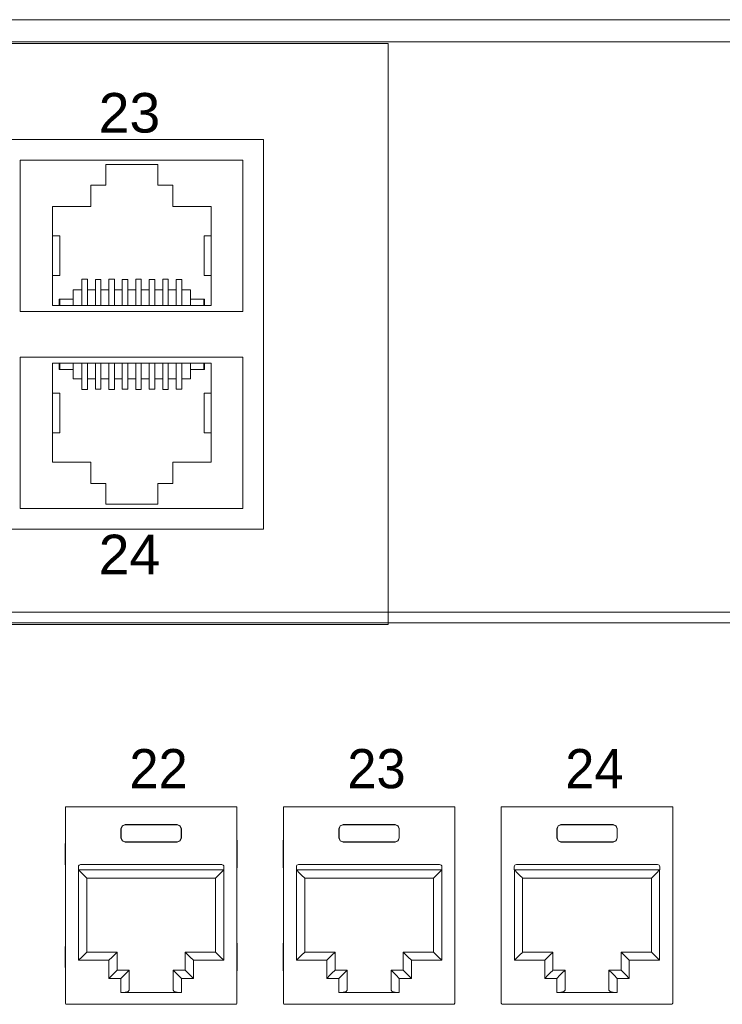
# Model space of a CAD drawing. Header units: millimetres. Extents: x 83969 to 164243, y -22860 to 4849.
# Tile 93 of 156: x 163459.17 to 163462.55, y -21365.36 to -21360.63. Entities that reach past the tile are written whole.
import ezdxf

# ---------------------------------------------------------------- set-up
doc = ezdxf.new("R2010")
doc.units = ezdxf.units.MM
doc.layers.get('0').update_dxf_attribs({"color": 251, "lineweight": 0})
doc.styles.add('_LANSTER_01', font='romans.shx')
doc.styles.add('Arial10', font='arial.ttf', dxfattribs={"height": 10})

# ---------------------------------------------------------------- blocks, each defined once
blk = doc.blocks.new('Panel modularny_24_port_1U')
at = {"color": 0}
for p, q in [((48.895, 4.445), (0, 4.445)), ((0, 0), (48.895, 0))]:
    blk.add_line(p, q, dxfattribs=at)
at = {"color": 0, "linetype": 'Continuous'}
for p, q in [((41.1172, 2.9564), (41.1361, 2.9564)), ((41.1172, 2.9564), (41.1172, 1.4553)), ((41.1361, 2.9564), (41.1392, 2.9564)), ((41.1392, 2.9564), (41.1466, 2.9564)), ((42.3997, 2.9564), (41.1466, 2.9564)), ((42.4071, 2.9564), (42.3997, 2.9564)), ((42.4102, 2.9564), (42.4071, 2.9564)), ((42.4291, 2.9564), (42.4102, 2.9564)), ((42.4291, 2.9564), (42.4291, 1.4553)), ((42.784, 2.9564), (42.8029, 2.9564)), ((42.784, 2.9564), (42.784, 1.4553)), ((42.8029, 2.9564), (42.8061, 2.9564)), ((42.8061, 2.9564), (42.8134, 2.9564)), ((44.0666, 2.9564), (42.8134, 2.9564)), ((44.0739, 2.9564), (44.0666, 2.9564)), ((44.0771, 2.9564), (44.0739, 2.9564)), ((44.096, 2.9564), (44.0771, 2.9564)), ((44.096, 2.9564), (44.096, 1.4553)), ((44.4509, 2.9564), (44.4698, 2.9564)), ((44.4509, 2.9564), (44.4509, 1.4553)), ((44.4698, 2.9564), (44.4729, 2.9564)), ((44.4729, 2.9564), (44.4803, 2.9564)), ((45.7335, 2.9564), (44.4803, 2.9564)), ((45.7408, 2.9564), (45.7335, 2.9564)), ((45.744, 2.9564), (45.7408, 2.9564)), ((45.7629, 2.9564), (45.744, 2.9564)), ((45.7629, 2.9564), (45.7629, 1.4553)), ((41.5421, 2.7884), (41.5513, 2.8107)), ((41.5421, 2.717), (41.5421, 2.7884)), ((41.5436, 2.7869), (41.5421, 2.7884)), ((41.5528, 2.8092), (41.5436, 2.7869)), ((41.5513, 2.8107), (41.5736, 2.8199)), ((41.5751, 2.8184), (41.5528, 2.8092)), ((41.5736, 2.8199), (41.9726, 2.8199)), ((41.5736, 2.8199), (41.5751, 2.8184)), ((41.9712, 2.8184), (41.5751, 2.8184)), ((41.9726, 2.8199), (41.9712, 2.8184)), ((41.9712, 2.8184), (41.9935, 2.8092)), ((41.9949, 2.8107), (41.9726, 2.8199)), ((41.9935, 2.8092), (42.0027, 2.7869)), ((42.0041, 2.7884), (41.9949, 2.8107)), ((42.0027, 2.7869), (42.0041, 2.7884)), ((42.0041, 2.717), (42.0041, 2.7884)), ((43.209, 2.7884), (43.2182, 2.8107)), ((43.209, 2.717), (43.209, 2.7884)), ((43.2105, 2.7869), (43.209, 2.7884)), ((43.2197, 2.8092), (43.2105, 2.7869)), ((43.2182, 2.8107), (43.2405, 2.8199)), ((43.242, 2.8184), (43.2197, 2.8092)), ((43.2405, 2.8199), (43.6395, 2.8199)), ((43.2405, 2.8199), (43.242, 2.8184)), ((43.6381, 2.8184), (43.242, 2.8184)), ((43.6395, 2.8199), (43.6381, 2.8184)), ((43.6381, 2.8184), (43.6603, 2.8092)), ((43.6618, 2.8107), (43.6395, 2.8199)), ((43.6603, 2.8092), (43.6696, 2.7869)), ((43.671, 2.7884), (43.6618, 2.8107)), ((43.6696, 2.7869), (43.671, 2.7884)), ((43.671, 2.717), (43.671, 2.7884)), ((44.8759, 2.7884), (44.8851, 2.8107)), ((44.8759, 2.717), (44.8759, 2.7884)), ((44.8773, 2.7869), (44.8759, 2.7884)), ((44.8866, 2.8092), (44.8773, 2.7869)), ((44.8851, 2.8107), (44.9074, 2.8199)), ((44.9088, 2.8184), (44.8866, 2.8092)), ((44.9074, 2.8199), (45.3064, 2.8199)), ((44.9074, 2.8199), (44.9088, 2.8184)), ((45.3049, 2.8184), (44.9088, 2.8184)), ((45.3064, 2.8199), (45.3049, 2.8184)), ((45.3049, 2.8184), (45.3272, 2.8092)), ((45.3287, 2.8107), (45.3064, 2.8199)), ((45.3272, 2.8092), (45.3364, 2.7869)), ((45.3379, 2.7884), (45.3287, 2.8107)), ((45.3364, 2.7869), (45.3379, 2.7884)), ((45.3379, 2.717), (45.3379, 2.7884)), ((41.1172, 2.7126), (41.1165, 2.6904)), ((41.5436, 2.7184), (41.5421, 2.717)), ((41.5513, 2.6947), (41.5421, 2.717)), ((41.5436, 2.7184), (41.5436, 2.7869)), ((41.5436, 2.7184), (41.5528, 2.6962)), ((42.0027, 2.7184), (41.9935, 2.6962)), ((41.9949, 2.6947), (42.0041, 2.717)), ((42.0027, 2.7184), (42.0027, 2.7869)), ((42.0027, 2.7184), (42.0041, 2.717)), ((42.4298, 2.6904), (42.4291, 2.7126)), ((42.784, 2.7126), (42.7834, 2.6904)), ((43.2105, 2.7184), (43.209, 2.717)), ((43.2182, 2.6947), (43.209, 2.717)), ((43.2105, 2.7184), (43.2105, 2.7869)), ((43.2105, 2.7184), (43.2197, 2.6962)), ((43.6696, 2.7184), (43.6603, 2.6962)), ((43.6618, 2.6947), (43.671, 2.717)), ((43.6696, 2.7184), (43.6696, 2.7869)), ((43.6696, 2.7184), (43.671, 2.717)), ((44.0966, 2.6904), (44.096, 2.7126)), ((44.4509, 2.7126), (44.4502, 2.6904)), ((44.8773, 2.7184), (44.8759, 2.717)), ((44.8851, 2.6947), (44.8759, 2.717)), ((44.8773, 2.7184), (44.8773, 2.7869)), ((44.8773, 2.7184), (44.8866, 2.6962)), ((45.3364, 2.7184), (45.3272, 2.6962)), ((45.3287, 2.6947), (45.3379, 2.717)), ((45.3364, 2.7184), (45.3364, 2.7869)), ((45.3364, 2.7184), (45.3379, 2.717)), ((45.7635, 2.6904), (45.7629, 2.7126)), ((41.1165, 2.6904), (41.1162, 2.662)), ((41.1162, 2.662), (41.1162, 2.5255)), ((41.5736, 2.6855), (41.5513, 2.6947)), ((41.5528, 2.6962), (41.5751, 2.687)), ((41.5751, 2.687), (41.5736, 2.6855)), ((41.5736, 2.6855), (41.9726, 2.6855)), ((41.9712, 2.687), (41.5751, 2.687)), ((41.9935, 2.6962), (41.9712, 2.687)), ((41.9712, 2.687), (41.9726, 2.6855)), ((41.9726, 2.6855), (41.9949, 2.6947)), ((42.43, 2.662), (42.4298, 2.6904)), ((42.43, 2.662), (42.43, 2.5255)), ((42.7834, 2.6904), (42.7831, 2.662)), ((42.7831, 2.662), (42.7831, 2.5255)), ((43.2405, 2.6855), (43.2182, 2.6947)), ((43.2197, 2.6962), (43.242, 2.687)), ((43.242, 2.687), (43.2405, 2.6855)), ((43.2405, 2.6855), (43.6395, 2.6855)), ((43.6381, 2.687), (43.242, 2.687)), ((43.6603, 2.6962), (43.6381, 2.687)), ((43.6381, 2.687), (43.6395, 2.6855)), ((43.6395, 2.6855), (43.6618, 2.6947)), ((44.0969, 2.662), (44.0966, 2.6904)), ((44.0969, 2.662), (44.0969, 2.5255)), ((44.4502, 2.6904), (44.45, 2.662)), ((44.45, 2.662), (44.45, 2.5255)), ((44.9074, 2.6855), (44.8851, 2.6947)), ((44.8866, 2.6962), (44.9088, 2.687)), ((44.9088, 2.687), (44.9074, 2.6855)), ((44.9074, 2.6855), (45.3064, 2.6855)), ((45.3049, 2.687), (44.9088, 2.687)), ((45.3272, 2.6962), (45.3049, 2.687)), ((45.3049, 2.687), (45.3064, 2.6855)), ((45.3064, 2.6855), (45.3287, 2.6947)), ((45.7638, 2.662), (45.7635, 2.6904)), ((45.7638, 2.662), (45.7638, 2.5255)), ((41.1162, 2.5255), (41.1165, 2.4971)), ((41.1165, 2.4971), (41.1172, 2.4749)), ((41.2166, 2.4973), (41.2166, 2.4721)), ((42.3129, 2.5141), (41.2334, 2.5141)), ((42.3297, 2.4973), (42.3297, 2.4721)), ((42.4291, 2.4749), (42.4298, 2.4971)), ((42.4298, 2.4971), (42.43, 2.5255)), ((42.7831, 2.5255), (42.7834, 2.4971)), ((42.7834, 2.4971), (42.784, 2.4749)), ((42.8835, 2.4973), (42.8835, 2.4721)), ((43.9797, 2.5141), (42.9003, 2.5141)), ((43.9965, 2.4973), (43.9965, 2.4721)), ((44.096, 2.4749), (44.0966, 2.4971)), ((44.0966, 2.4971), (44.0969, 2.5255)), ((44.45, 2.5255), (44.4502, 2.4971)), ((44.4502, 2.4971), (44.4509, 2.4749)), ((44.5504, 2.4973), (44.5504, 2.4721)), ((45.6466, 2.5141), (44.5672, 2.5141)), ((45.6634, 2.4973), (45.6634, 2.4721)), ((45.7629, 2.4749), (45.7635, 2.4971)), ((45.7635, 2.4971), (45.7638, 2.5255)), ((42.3297, 2.4721), (41.2166, 2.4721)), ((41.2177, 2.4721), (41.2418, 2.4479)), ((41.2177, 1.7811), (41.2177, 2.4721)), ((41.2418, 2.4479), (41.2622, 2.4275)), ((41.2622, 2.4275), (41.2759, 2.4138)), ((41.2759, 2.4138), (41.2807, 2.4091)), ((42.2704, 2.4138), (42.2656, 2.4091)), ((42.2841, 2.4275), (42.2704, 2.4138)), ((42.3045, 2.4479), (42.2841, 2.4275)), ((42.3286, 2.4721), (42.3045, 2.4479)), ((42.3286, 1.7811), (42.3286, 2.4721)), ((43.9965, 2.4721), (42.8835, 2.4721)), ((42.8845, 2.4721), (42.9086, 2.4479)), ((42.8845, 1.7811), (42.8845, 2.4721)), ((42.9086, 2.4479), (42.9291, 2.4275)), ((42.9291, 2.4275), (42.9427, 2.4138)), ((42.9427, 2.4138), (42.9475, 2.4091)), ((43.9373, 2.4138), (43.9325, 2.4091)), ((43.9509, 2.4275), (43.9373, 2.4138)), ((43.9714, 2.4479), (43.9509, 2.4275)), ((43.9955, 2.4721), (43.9714, 2.4479)), ((43.9955, 1.7811), (43.9955, 2.4721)), ((45.6634, 2.4721), (44.5504, 2.4721)), ((44.5514, 2.4721), (44.5755, 2.4479)), ((44.5514, 1.7811), (44.5514, 2.4721)), ((44.5755, 2.4479), (44.596, 2.4275)), ((44.596, 2.4275), (44.6096, 2.4138)), ((44.6096, 2.4138), (44.6144, 2.4091)), ((45.6042, 2.4138), (45.5994, 2.4091)), ((45.6178, 2.4275), (45.6042, 2.4138)), ((45.6382, 2.4479), (45.6178, 2.4275)), ((45.6624, 2.4721), (45.6382, 2.4479)), ((45.6624, 1.7811), (45.6624, 2.4721)), ((41.2807, 2.4091), (41.2807, 1.8441)), ((41.2807, 2.4091), (42.2656, 2.4091)), ((42.2656, 2.4091), (42.2656, 1.8441)), ((42.9475, 2.4091), (42.9475, 1.8441)), ((42.9475, 2.4091), (43.9325, 2.4091)), ((43.9325, 2.4091), (43.9325, 1.8441)), ((44.6144, 2.4091), (44.6144, 1.8441)), ((44.6144, 2.4091), (45.5994, 2.4091)), ((45.5994, 2.4091), (45.5994, 1.8441)), ((41.1165, 1.9036), (41.1162, 1.8752)), ((41.1172, 1.9259), (41.1165, 1.9036)), ((42.4298, 1.9036), (42.4291, 1.9259)), ((42.43, 1.8752), (42.4298, 1.9036)), ((42.7834, 1.9036), (42.7831, 1.8752)), ((42.784, 1.9259), (42.7834, 1.9036)), ((44.0966, 1.9036), (44.096, 1.9259)), ((44.0969, 1.8752), (44.0966, 1.9036)), ((44.4502, 1.9036), (44.45, 1.8752)), ((44.4509, 1.9259), (44.4502, 1.9036)), ((45.7635, 1.9036), (45.7629, 1.9259)), ((45.7638, 1.8752), (45.7635, 1.9036)), ((41.1162, 1.8752), (41.1162, 1.7387)), ((41.2622, 1.8257), (41.2418, 1.8052)), ((41.2759, 1.8393), (41.2622, 1.8257)), ((41.2807, 1.8441), (41.2759, 1.8393)), ((41.5127, 1.8441), (41.2807, 1.8441)), ((41.4943, 1.8257), (41.4738, 1.8052)), ((41.5079, 1.8393), (41.4943, 1.8257)), ((41.5127, 1.8441), (41.5079, 1.8393)), ((41.5127, 1.7055), (41.5127, 1.8441)), ((42.0335, 1.7055), (42.0335, 1.8441)), ((42.0335, 1.8441), (42.2656, 1.8441)), ((42.0335, 1.8441), (42.0383, 1.8393)), ((42.0383, 1.8393), (42.052, 1.8257)), ((42.052, 1.8257), (42.0724, 1.8052)), ((42.2656, 1.8441), (42.2704, 1.8393)), ((42.2704, 1.8393), (42.2841, 1.8257)), ((42.2841, 1.8257), (42.3045, 1.8052)), ((42.43, 1.8752), (42.43, 1.7387)), ((42.7831, 1.8752), (42.7831, 1.7387)), ((42.9291, 1.8257), (42.9086, 1.8052)), ((42.9427, 1.8393), (42.9291, 1.8257)), ((42.9475, 1.8441), (42.9427, 1.8393)), ((43.1796, 1.8441), (42.9475, 1.8441)), ((43.1611, 1.8257), (43.1407, 1.8052)), ((43.1748, 1.8393), (43.1611, 1.8257)), ((43.1796, 1.8441), (43.1748, 1.8393)), ((43.1796, 1.7055), (43.1796, 1.8441)), ((43.7004, 1.7055), (43.7004, 1.8441)), ((43.7004, 1.8441), (43.9325, 1.8441)), ((43.7004, 1.8441), (43.7052, 1.8393)), ((43.7052, 1.8393), (43.7189, 1.8257)), ((43.7189, 1.8257), (43.7393, 1.8052)), ((43.9325, 1.8441), (43.9373, 1.8393)), ((43.9373, 1.8393), (43.9509, 1.8257)), ((43.9509, 1.8257), (43.9714, 1.8052)), ((44.0969, 1.8752), (44.0969, 1.7387)), ((44.45, 1.8752), (44.45, 1.7387)), ((44.596, 1.8257), (44.5755, 1.8052)), ((44.6096, 1.8393), (44.596, 1.8257)), ((44.6144, 1.8441), (44.6096, 1.8393)), ((44.8465, 1.8441), (44.6144, 1.8441)), ((44.828, 1.8257), (44.8076, 1.8052)), ((44.8417, 1.8393), (44.828, 1.8257)), ((44.8465, 1.8441), (44.8417, 1.8393)), ((44.8465, 1.7055), (44.8465, 1.8441)), ((45.3673, 1.7055), (45.3673, 1.8441)), ((45.3673, 1.8441), (45.5994, 1.8441)), ((45.3673, 1.8441), (45.3721, 1.8393)), ((45.3721, 1.8393), (45.3857, 1.8257)), ((45.3857, 1.8257), (45.4062, 1.8052)), ((45.5994, 1.8441), (45.6042, 1.8393)), ((45.6042, 1.8393), (45.6178, 1.8257)), ((45.6178, 1.8257), (45.6382, 1.8052)), ((45.7638, 1.8752), (45.7638, 1.7387)), ((41.1162, 1.7387), (41.1165, 1.7104)), ((41.2418, 1.8052), (41.2177, 1.7811)), ((41.2177, 1.7811), (41.4497, 1.7811)), ((41.4738, 1.8052), (41.4497, 1.7811)), ((41.4497, 1.7811), (41.4497, 1.6425)), ((42.0724, 1.8052), (42.0965, 1.7811)), ((42.3286, 1.7811), (42.0965, 1.7811)), ((42.0965, 1.7811), (42.0965, 1.6425)), ((42.3045, 1.8052), (42.3286, 1.7811)), ((42.4298, 1.7104), (42.43, 1.7387)), ((42.7831, 1.7387), (42.7834, 1.7104)), ((42.9086, 1.8052), (42.8845, 1.7811)), ((42.8845, 1.7811), (43.1166, 1.7811)), ((43.1407, 1.8052), (43.1166, 1.7811)), ((43.1166, 1.7811), (43.1166, 1.6425)), ((43.7393, 1.8052), (43.7634, 1.7811)), ((43.9955, 1.7811), (43.7634, 1.7811)), ((43.7634, 1.7811), (43.7634, 1.6425)), ((43.9714, 1.8052), (43.9955, 1.7811)), ((44.0966, 1.7104), (44.0969, 1.7387)), ((44.45, 1.7387), (44.4502, 1.7104)), ((44.5755, 1.8052), (44.5514, 1.7811)), ((44.5514, 1.7811), (44.7835, 1.7811)), ((44.8076, 1.8052), (44.7835, 1.7811)), ((44.7835, 1.7811), (44.7835, 1.6425)), ((45.4062, 1.8052), (45.4303, 1.7811)), ((45.6624, 1.7811), (45.4303, 1.7811)), ((45.4303, 1.7811), (45.4303, 1.6425)), ((45.6382, 1.8052), (45.6624, 1.7811)), ((45.7635, 1.7104), (45.7638, 1.7387)), ((41.1165, 1.7104), (41.1172, 1.6881)), ((41.4497, 1.6425), (41.4738, 1.6666)), ((41.4738, 1.6666), (41.4943, 1.6871)), ((41.4943, 1.6871), (41.5079, 1.7007)), ((41.5079, 1.7007), (41.5127, 1.7055)), ((41.6051, 1.7055), (41.5127, 1.7055)), ((41.5421, 1.6425), (41.5662, 1.6666)), ((41.5662, 1.6666), (41.5867, 1.6871)), ((41.5867, 1.6871), (41.6003, 1.7007)), ((41.6003, 1.7007), (41.6051, 1.7055)), ((41.6051, 1.7055), (41.6051, 1.5517)), ((41.9411, 1.7055), (42.0335, 1.7055)), ((41.9411, 1.7055), (41.9411, 1.5517)), ((41.9459, 1.7007), (41.9411, 1.7055)), ((41.9596, 1.6871), (41.9459, 1.7007)), ((41.98, 1.6666), (41.9596, 1.6871)), ((42.0041, 1.6425), (41.98, 1.6666)), ((42.0383, 1.7007), (42.0335, 1.7055)), ((42.052, 1.6871), (42.0383, 1.7007)), ((42.0724, 1.6666), (42.052, 1.6871)), ((42.0965, 1.6425), (42.0724, 1.6666)), ((42.4291, 1.6881), (42.4298, 1.7104)), ((42.7834, 1.7104), (42.784, 1.6881)), ((43.1166, 1.6425), (43.1407, 1.6666)), ((43.1407, 1.6666), (43.1611, 1.6871)), ((43.1611, 1.6871), (43.1748, 1.7007)), ((43.1748, 1.7007), (43.1796, 1.7055)), ((43.272, 1.7055), (43.1796, 1.7055)), ((43.209, 1.6425), (43.2331, 1.6666)), ((43.2331, 1.6666), (43.2535, 1.6871)), ((43.2535, 1.6871), (43.2672, 1.7007)), ((43.2672, 1.7007), (43.272, 1.7055)), ((43.272, 1.7055), (43.272, 1.5517)), ((43.608, 1.7055), (43.7004, 1.7055)), ((43.608, 1.7055), (43.608, 1.5517)), ((43.6128, 1.7007), (43.608, 1.7055)), ((43.6265, 1.6871), (43.6128, 1.7007)), ((43.6469, 1.6666), (43.6265, 1.6871)), ((43.671, 1.6425), (43.6469, 1.6666)), ((43.7052, 1.7007), (43.7004, 1.7055)), ((43.7189, 1.6871), (43.7052, 1.7007)), ((43.7393, 1.6666), (43.7189, 1.6871)), ((43.7634, 1.6425), (43.7393, 1.6666)), ((44.096, 1.6881), (44.0966, 1.7104)), ((44.4502, 1.7104), (44.4509, 1.6881)), ((44.7835, 1.6425), (44.8076, 1.6666)), ((44.8076, 1.6666), (44.828, 1.6871)), ((44.828, 1.6871), (44.8417, 1.7007)), ((44.8417, 1.7007), (44.8465, 1.7055)), ((44.9389, 1.7055), (44.8465, 1.7055)), ((44.8759, 1.6425), (44.9, 1.6666)), ((44.9, 1.6666), (44.9204, 1.6871)), ((44.9204, 1.6871), (44.9341, 1.7007)), ((44.9341, 1.7007), (44.9389, 1.7055)), ((44.9389, 1.7055), (44.9389, 1.5517)), ((45.2749, 1.7055), (45.3673, 1.7055)), ((45.2749, 1.7055), (45.2749, 1.5517)), ((45.2797, 1.7007), (45.2749, 1.7055)), ((45.2933, 1.6871), (45.2797, 1.7007)), ((45.3138, 1.6666), (45.2933, 1.6871)), ((45.3379, 1.6425), (45.3138, 1.6666)), ((45.3721, 1.7007), (45.3673, 1.7055)), ((45.3857, 1.6871), (45.3721, 1.7007)), ((45.4062, 1.6666), (45.3857, 1.6871)), ((45.4303, 1.6425), (45.4062, 1.6666)), ((45.7629, 1.6881), (45.7635, 1.7104)), ((41.4497, 1.6425), (41.5421, 1.6425)), ((41.5421, 1.5349), (41.5421, 1.6425)), ((42.0965, 1.6425), (42.0041, 1.6425)), ((42.0041, 1.5349), (42.0041, 1.6425)), ((43.1166, 1.6425), (43.209, 1.6425)), ((43.209, 1.5349), (43.209, 1.6425)), ((43.7634, 1.6425), (43.671, 1.6425)), ((43.671, 1.5349), (43.671, 1.6425)), ((44.7835, 1.6425), (44.8759, 1.6425)), ((44.8759, 1.5349), (44.8759, 1.6425)), ((45.4303, 1.6425), (45.3379, 1.6425)), ((45.3379, 1.5349), (45.3379, 1.6425)), ((41.5736, 1.5371), (41.5421, 1.5349)), ((42.0041, 1.5349), (41.5421, 1.5349)), ((41.5967, 1.5433), (41.5736, 1.5371)), ((41.6051, 1.5517), (41.5967, 1.5433)), ((41.9411, 1.5517), (41.9496, 1.5433)), ((41.9496, 1.5433), (41.9726, 1.5371)), ((41.9726, 1.5371), (42.0041, 1.5349)), ((43.2405, 1.5371), (43.209, 1.5349)), ((43.671, 1.5349), (43.209, 1.5349)), ((43.2636, 1.5433), (43.2405, 1.5371)), ((43.272, 1.5517), (43.2636, 1.5433)), ((43.608, 1.5517), (43.6165, 1.5433)), ((43.6165, 1.5433), (43.6395, 1.5371)), ((43.6395, 1.5371), (43.671, 1.5349)), ((44.9074, 1.5371), (44.8759, 1.5349)), ((45.3379, 1.5349), (44.8759, 1.5349)), ((44.9304, 1.5433), (44.9074, 1.5371)), ((44.9389, 1.5517), (44.9304, 1.5433)), ((45.2749, 1.5517), (45.2833, 1.5433)), ((45.2833, 1.5433), (45.3064, 1.5371)), ((45.3064, 1.5371), (45.3379, 1.5349)), ((41.1172, 1.4551), (41.1172, 1.4553)), ((41.1172, 1.4551), (41.1172, 1.4548)), ((41.1172, 1.4548), (41.1172, 1.4541)), ((41.1172, 1.4541), (41.1174, 1.4528)), ((41.1174, 1.4528), (41.1188, 1.4495)), ((41.1188, 1.4495), (41.1211, 1.4469)), ((41.1211, 1.4469), (41.1242, 1.4452)), ((41.1242, 1.4452), (41.1277, 1.4446)), ((41.1277, 1.4446), (41.1277, 1.4446)), ((41.1277, 1.4446), (42.4186, 1.4446)), ((42.4221, 1.4452), (42.4186, 1.4446)), ((42.4186, 1.4446), (42.4186, 1.4446)), ((42.4251, 1.4469), (42.4221, 1.4452)), ((42.4275, 1.4495), (42.4251, 1.4469)), ((42.4288, 1.4528), (42.4275, 1.4495)), ((42.429, 1.4541), (42.4288, 1.4528)), ((42.4291, 1.4548), (42.429, 1.4541)), ((42.4291, 1.4551), (42.4291, 1.4553)), ((42.4291, 1.4551), (42.4291, 1.4548)), ((42.784, 1.4551), (42.784, 1.4553)), ((42.784, 1.4551), (42.784, 1.4548)), ((42.784, 1.4548), (42.7841, 1.4541)), ((42.7841, 1.4541), (42.7843, 1.4528)), ((42.7843, 1.4528), (42.7857, 1.4495)), ((42.7857, 1.4495), (42.788, 1.4469)), ((42.788, 1.4469), (42.7911, 1.4452)), ((42.7911, 1.4452), (42.7945, 1.4446)), ((42.7945, 1.4446), (42.7945, 1.4446)), ((42.7945, 1.4446), (44.0855, 1.4446)), ((44.0889, 1.4452), (44.0855, 1.4446)), ((44.0855, 1.4446), (44.0855, 1.4446)), ((44.092, 1.4469), (44.0889, 1.4452)), ((44.0944, 1.4495), (44.092, 1.4469)), ((44.0957, 1.4528), (44.0944, 1.4495)), ((44.0959, 1.4541), (44.0957, 1.4528)), ((44.096, 1.4548), (44.0959, 1.4541)), ((44.096, 1.4551), (44.096, 1.4553)), ((44.096, 1.4551), (44.096, 1.4548)), ((44.4509, 1.4551), (44.4509, 1.4553)), ((44.4509, 1.4551), (44.4509, 1.4548)), ((44.4509, 1.4548), (44.451, 1.4541)), ((44.451, 1.4541), (44.4512, 1.4528)), ((44.4512, 1.4528), (44.4525, 1.4495)), ((44.4525, 1.4495), (44.4549, 1.4469)), ((44.4549, 1.4469), (44.4579, 1.4452)), ((44.4579, 1.4452), (44.4614, 1.4446)), ((44.4614, 1.4446), (44.4614, 1.4446)), ((44.4614, 1.4446), (45.7524, 1.4446)), ((45.7558, 1.4452), (45.7524, 1.4446)), ((45.7524, 1.4446), (45.7524, 1.4446)), ((45.7589, 1.4469), (45.7558, 1.4452)), ((45.7612, 1.4495), (45.7589, 1.4469)), ((45.7626, 1.4528), (45.7612, 1.4495)), ((45.7628, 1.4541), (45.7626, 1.4528)), ((45.7629, 1.4548), (45.7628, 1.4541)), ((45.7629, 1.4551), (45.7629, 1.4553)), ((45.7629, 1.4551), (45.7629, 1.4548))]:
    blk.add_line(p, q, dxfattribs=at)
for centre, start, end in [((41.2334, 2.4973), 90, 180), ((42.3129, 2.4973), 0, 90), ((42.9003, 2.4973), 90, 180), ((43.9797, 2.4973), 0, 90), ((44.5672, 2.4973), 90, 180), ((45.6466, 2.4973), 0, 90)]:
    blk.add_arc(centre, 0.0168, start, end, dxfattribs=at)
at = {"color": 0, "char_height": 0.3, "attachment_point": 1, "style": '_LANSTER_01'}
for s, insert in [('\\A1;{\\fHP Simplified|b0|i0|c238|p34;22}', (41.6064, 3.3974)), ('\\A1;{\\fHP Simplified|b0|i0|c238|p34;23}', (43.2733, 3.3974)), ('\\A1;{\\fHP Simplified|b0|i0|c238|p34;24}', (44.9401, 3.3974))]:
    blk.add_mtext_dynamic_manual_height_columns(s, width=0.466049, gutter_width=6, heights=[0], dxfattribs=dict(at, insert=insert))
blk = doc.blocks.new('Switch 24xGE')
at = {"color": 144}
for points in [[(-306.45, 0), (0, 0), (0, 27.955), (-306.45, 27.955)], [(-85.1, 23.252), (-40, 23.252), (-40, 4.506), (-85.1, 4.506)]]:
    blk.add_lwpolyline(points, close=True, dxfattribs=at)
blk.add_lwpolyline([(-272.449, 27.876), (-34, 27.876), (-34, -0.079), (-272.449, -0.079)], close=True)
for points in [[(-41, 22.252), (-41, 14.981), (-51.7, 14.981), (-51.7, 22.252), (-41, 22.252)], [(-50.146, 15.259), (-50.146, 20.026), (-48.31, 20.026), (-48.31, 21.054), (-47.586, 21.054), (-47.586, 22.053), (-45.084, 22.053), (-45.084, 21.054), (-44.36, 21.054), (-44.36, 20.026), (-42.523, 20.026), (-42.523, 15.259), (-50.146, 15.259), (-49.827, 15.259), (-49.827, 15.576), (-49.796, 15.576), (-49.796, 15.259), (-49.796, 15.576), (-49.161, 15.576), (-49.161, 15.259), (-49.161, 16.021), (-48.735, 16.021), (-48.735, 15.259), (-48.735, 16.54), (-48.468, 16.54), (-48.468, 15.259), (-48.468, 16.021), (-48.087, 16.021), (-48.087, 15.259), (-48.087, 16.52), (-47.821, 16.52), (-47.821, 15.259), (-47.821, 16.021), (-47.44, 16.021), (-47.44, 15.259), (-47.44, 16.54), (-47.173, 16.54), (-47.173, 15.259), (-47.173, 16.021), (-46.792, 16.021), (-46.792, 15.259), (-46.792, 16.52), (-46.525, 16.52), (-46.525, 15.259), (-46.525, 16.021), (-46.144, 16.021), (-46.144, 15.259), (-46.144, 16.54), (-45.878, 16.54), (-45.878, 15.259), (-45.878, 16.021), (-45.497, 16.021), (-45.497, 15.259), (-45.497, 16.52), (-45.23, 16.52), (-45.23, 15.259), (-45.23, 16.021), (-44.849, 16.021), (-44.849, 15.259), (-44.849, 16.54), (-44.582, 16.54), (-44.582, 15.259), (-44.582, 16.021), (-44.201, 16.021), (-44.201, 15.259), (-44.201, 16.52), (-43.935, 16.52), (-43.935, 15.259), (-43.935, 16.021), (-43.509, 16.021), (-43.509, 15.259), (-43.509, 15.576), (-42.874, 15.576), (-42.874, 15.259), (-42.874, 15.576), (-42.842, 15.576), (-42.842, 15.259)], [(-50.146, 18.616), (-49.791, 18.616), (-49.791, 16.713), (-50.146, 16.713)], [(-42.523, 18.616), (-42.847, 18.616), (-42.847, 16.713), (-42.523, 16.713)], [(-41, 5.506), (-41, 12.777), (-51.7, 12.777), (-51.7, 5.506), (-41, 5.506)], [(-50.146, 12.5), (-50.146, 7.733), (-48.31, 7.733), (-48.31, 6.704), (-47.586, 6.704), (-47.586, 5.705), (-45.084, 5.705), (-45.084, 6.704), (-44.36, 6.704), (-44.36, 7.733), (-42.523, 7.733), (-42.523, 12.5), (-50.146, 12.5), (-49.827, 12.5), (-49.827, 12.182), (-49.796, 12.182), (-49.796, 12.5), (-49.796, 12.182), (-49.161, 12.182), (-49.161, 12.5), (-49.161, 11.738), (-48.735, 11.738), (-48.735, 12.5), (-48.735, 11.219), (-48.468, 11.219), (-48.468, 12.5), (-48.468, 11.738), (-48.087, 11.738), (-48.087, 12.5), (-48.087, 11.239), (-47.821, 11.239), (-47.821, 12.5), (-47.821, 11.738), (-47.44, 11.738), (-47.44, 12.5), (-47.44, 11.218), (-47.173, 11.218), (-47.173, 12.5), (-47.173, 11.738), (-46.792, 11.738), (-46.792, 12.5), (-46.792, 11.239), (-46.525, 11.239), (-46.525, 12.5), (-46.525, 11.738), (-46.144, 11.738), (-46.144, 12.5), (-46.144, 11.218), (-45.878, 11.218), (-45.878, 12.5), (-45.878, 11.738), (-45.497, 11.738), (-45.497, 12.5), (-45.497, 11.239), (-45.23, 11.239), (-45.23, 12.5), (-45.23, 11.738), (-44.849, 11.738), (-44.849, 12.5), (-44.849, 11.218), (-44.582, 11.218), (-44.582, 12.5), (-44.582, 11.738), (-44.201, 11.738), (-44.201, 12.5), (-44.201, 11.239), (-43.935, 11.239), (-43.935, 12.5), (-43.935, 11.738), (-43.509, 11.738), (-43.509, 12.5), (-43.509, 12.182), (-42.874, 12.182), (-42.874, 12.5), (-42.874, 12.182), (-42.842, 12.182), (-42.842, 12.5)], [(-50.146, 9.143), (-49.791, 9.143), (-49.791, 11.045), (-50.146, 11.045)], [(-42.523, 9.143), (-42.847, 9.143), (-42.847, 11.045), (-42.523, 11.045)]]:
    blk.add_lwpolyline(points, dxfattribs=at)
at = {"color": 144, "style": 'Arial10'}
for s, p in [('23', (-47.926, 23.585)), ('24', (-47.926, 2.337))]:
    blk.add_text(s, height=1.905, dxfattribs=at).set_placement(p)

msp = doc.modelspace()

# ---------------------------------------------------------------- block references
for name, p, xscale, yscale, zscale in [('Panel modularny_24_port_1U', (163433.539, -21360.6262), 0.6288112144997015, 0.6288112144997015, 0.6288112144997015), ('Switch 24xGE', (163464.3466, -21363.5278), 0.1, 0.1, 0.1), ('Panel modularny_24_port_1U', (163433.539, -21366.2713), 0.6288112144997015, 0.6288112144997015, 0.6288112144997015)]:
    msp.add_blockref(name, p, dxfattribs=dict(xscale=xscale, yscale=yscale, zscale=zscale))

doc.saveas('drawing.dxf')
